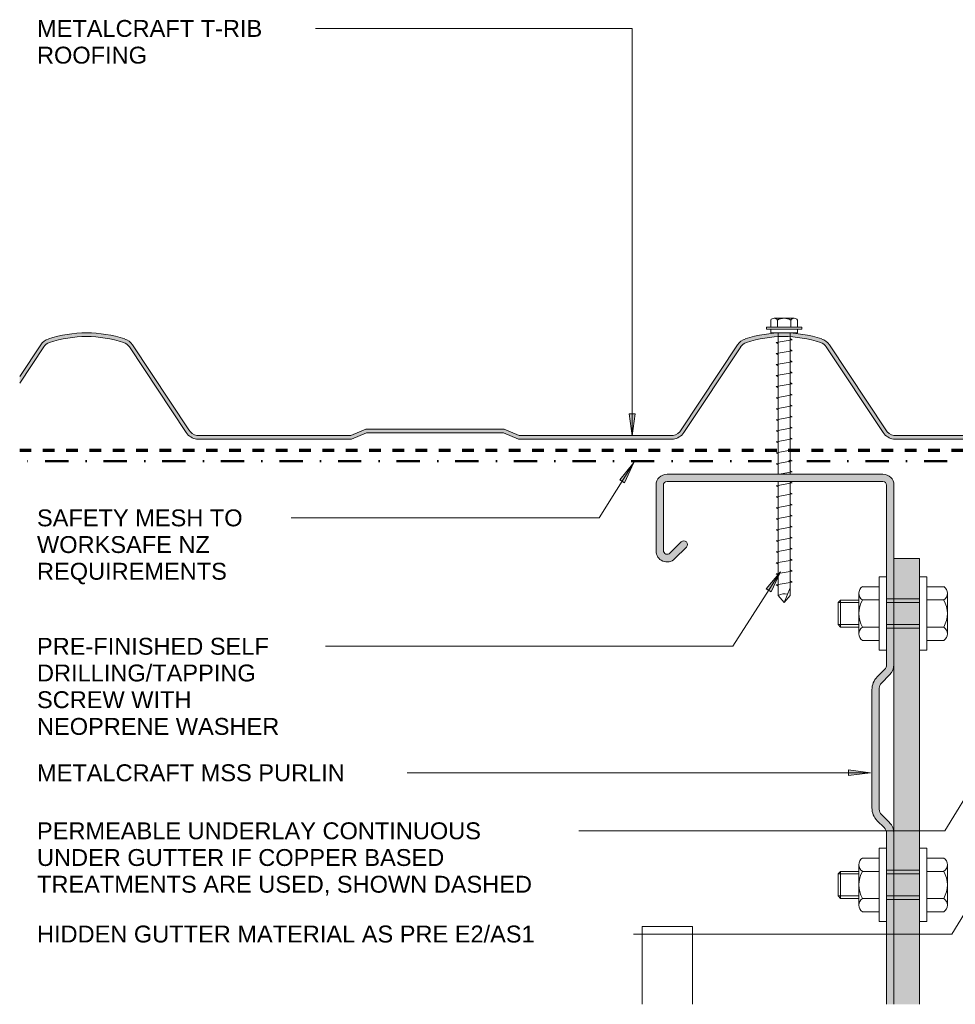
# Model space of a CAD drawing. Header units: millimetres. Extents: x 3507 to 4062, y 1847 to 2197.
# Tile 1 of 3: x 3507 to 3762, y 1847 to 2115. Entities that reach past the tile are written whole.
import ezdxf

# ---------------------------------------------------------------- set-up
doc = ezdxf.new("R2010")
doc.units = ezdxf.units.MM
doc.linetypes.add('Dash', pattern=[6.35, 3.175, -3.175])
doc.linetypes.add('Dash dot', pattern=[15.875, 6.35, -4.7625, 0, -4.7625])
for name, color, linetype, lineweight in [('A-DETL', 90, 'Continuous', 13), ('A-DETL-GENF', 92, 'Continuous', 13), ('A-DETL-THIN', 151, 'Continuous', 13), ('G-ANNO-TEXT', 231, 'Continuous', 9)]:
    doc.layers.add(name, color=color, linetype=linetype, lineweight=lineweight)
doc.styles.add('Arial', font='arial.ttf', dxfattribs={"height": 4.6})

# ---------------------------------------------------------------- blocks, each defined once
blk = doc.blocks.new('Metalcraft Profiles4 - Metalcraft T-Rib-4992821-D CR 13 PARALLEL HIDDEN GUTTER _2 PART FLASHING_')
at = {"layer": 'A-DETL-GENF'}
blk.add_hatch(color=256, dxfattribs=at).paths.add_polyline_path([(700.78, 0), (700.78, 1), (687.96, 1), (683.85, 2.72), (646.15, 2.72), (642.04, 1), (600.09, 1), (599.43, 1.21), (598.83, 1.55), (598.3, 2), (597.88, 2.55), (582.5, 25.76), (581.92, 26.42), (581.22, 26.95), (580.41, 27.32), (577.86, 28.05), (575.27, 28.58), (572.65, 28.89), (570, 29), (567.35, 28.89), (564.73, 28.58), (562.14, 28.05), (559.59, 27.32), (558.78, 26.95), (558.08, 26.42), (557.5, 25.76), (542.12, 2.55), (541.7, 2), (541.17, 1.55), (540.57, 1.21), (539.91, 1), (497.96, 1), (493.85, 2.72), (456.15, 2.72), (452.04, 1), (410.09, 1), (409.43, 1.21), (408.83, 1.55), (408.3, 2), (407.88, 2.55), (392.5, 25.76), (391.92, 26.42), (391.22, 26.95), (390.41, 27.32), (387.86, 28.05), (385.27, 28.58), (382.65, 28.89), (380, 29), (377.35, 28.89), (374.73, 28.58), (372.14, 28.05), (369.59, 27.32), (368.78, 26.95), (368.08, 26.42), (367.5, 25.76), (361.78, 17.12), (361.78, 15.31), (368.33, 25.2), (368.76, 25.7), (369.3, 26.1), (369.9, 26.37), (372.38, 27.08), (374.89, 27.59), (377.43, 27.9), (380, 28), (382.57, 27.9), (385.11, 27.59), (387.62, 27.08), (390.1, 26.37), (390.7, 26.1), (391.24, 25.7), (391.67, 25.2), (407.18, 1.8), (407.95, 0.96), (408.91, 0.35), (410, 0), (452.24, 0), (456.35, 1.72), (493.65, 1.72), (497.76, 0), (540, 0), (541.09, 0.35), (542.05, 0.96), (542.82, 1.8), (558.33, 25.2), (558.76, 25.7), (559.3, 26.1), (559.9, 26.37), (562.38, 27.08), (564.89, 27.59), (567.43, 27.9), (570, 28), (572.57, 27.9), (575.11, 27.59), (577.62, 27.08), (580.1, 26.37), (580.7, 26.1), (581.24, 25.7), (581.67, 25.2), (597.18, 1.8), (597.95, 0.96), (598.91, 0.35), (600, 0), (642.24, 0), (646.35, 1.72), (683.65, 1.72), (687.76, 0)])
for p, q in [((367.5, 25.76), (361.78, 17.12)), ((361.78, 15.31), (368.33, 25.2)), ((391.67, 25.2), (407.18, 1.8)), ((407.88, 2.55), (392.5, 25.76)), ((557.5, 25.76), (542.12, 2.55)), ((542.82, 1.8), (558.33, 25.2)), ((581.67, 25.2), (597.18, 1.8)), ((597.88, 2.55), (582.5, 25.76)), ((456.15, 2.72), (452.04, 1)), ((493.85, 2.72), (456.15, 2.72)), ((497.96, 1), (493.85, 2.72)), ((646.15, 2.72), (642.04, 1)), ((683.85, 2.72), (646.15, 2.72)), ((687.96, 1), (683.85, 2.72)), ((452.04, 1), (410.09, 1)), ((452.24, 0), (456.35, 1.72)), ((456.35, 1.72), (493.65, 1.72)), ((493.65, 1.72), (497.76, 0)), ((539.91, 1), (497.96, 1)), ((642.04, 1), (600.09, 1)), ((642.24, 0), (646.35, 1.72)), ((646.35, 1.72), (683.65, 1.72)), ((683.65, 1.72), (687.76, 0)), ((700.78, 1), (687.96, 1)), ((410, 0), (452.24, 0)), ((497.76, 0), (540, 0)), ((600, 0), (642.24, 0)), ((687.76, 0), (700.78, 0))]:
    blk.add_line(p, q, dxfattribs=at)
for centre, radius, start, end in [((370.89, 23.4), 4.13, 108.4305, 145.2549), ((379.99, -4.1), 33.1, 89.9898, 108.3248), ((379.99, -4.1), 32.1, 89.9894, 108.3231), ((380.01, -4.1), 33.1, 71.6752, 90.0102), ((380.01, -4.1), 32.1, 71.6769, 90.0106), ((389.11, 23.4), 4.13, 34.7451, 71.5695), ((560.89, 23.4), 4.13, 108.4305, 145.2549), ((569.99, -4.1), 33.1, 89.9898, 108.3248), ((569.99, -4.1), 32.1, 89.9894, 108.3231), ((570.01, -4.1), 33.1, 71.6752, 90.0102), ((570.01, -4.1), 32.1, 71.6769, 90.0106), ((579.11, 23.4), 4.13, 34.7451, 71.5695), ((370.89, 23.4), 3.13, 108.4464, 145.0745), ((389.11, 23.4), 3.13, 34.9255, 71.5536), ((560.89, 23.4), 3.13, 108.4464, 145.0745), ((579.11, 23.4), 3.13, 34.9255, 71.5536), ((410.78, 4.34), 4.41, 215.221, 259.8043), ((410.78, 4.34), 3.41, 211.6106, 258.4002), ((539.22, 4.34), 3.41, 281.5998, 328.3894), ((539.22, 4.34), 4.41, 280.1957, 324.779), ((600.78, 4.34), 4.41, 215.221, 259.8043), ((600.78, 4.34), 3.41, 211.6106, 258.4002)]:
    blk.add_arc(centre, radius, start, end, dxfattribs=at)
blk = doc.blocks.new('Building Paper - Building Paper-5334677-D CR 13 PARALLEL HIDDEN GUTTER _2 PART FLASHING_')
at = {"layer": 'A-DETL-GENF', "linetype": 'Dash', "lineweight": 70}
blk.add_line((0, 0), (259, 0), dxfattribs=at)
blk = doc.blocks.new('Screw1 - Screw-5026500-D CR 13 PARALLEL HIDDEN GUTTER _2 PART FLASHING_')
at = {"layer": 'A-DETL-GENF'}
for p, q in [((-3.67, 1.5), (-3.67, 3.47)), ((-2.76, 3.97), (2.76, 3.97)), ((-1.85, 1.5), (-1.85, 3.47)), ((1.85, 1.5), (1.85, 3.47)), ((3.67, 1.5), (3.67, 3.47)), ((4.79, 1.5), (-4.79, 1.5)), ((-4.79, 1.5), (-4.79, 1)), ((4.79, 1), (-4.79, 1)), ((-3.67, 1), (-3.67, 0)), ((-3.67, 0), (3.67, 0)), ((-1.6, 0), (-1.6, -38.52)), ((1.6, -38.52), (1.6, 0)), ((3.67, 0), (3.67, 1)), ((4.79, 1), (4.79, 1.5)), ((2.17, -1.91), (-2.17, -2.67)), ((-2.17, -2.67), (-1.6, -3)), ((1.6, -1.58), (2.17, -1.91)), ((2.17, -4.91), (-2.17, -5.67)), ((1.6, -4.58), (2.17, -4.91)), ((-2.17, -5.67), (-1.6, -6)), ((2.17, -7.91), (-2.17, -8.67)), ((1.6, -7.58), (2.17, -7.91)), ((-2.17, -8.67), (-1.6, -9)), ((1.6, -10.58), (2.17, -10.91)), ((2.17, -10.91), (-2.17, -11.67)), ((-2.17, -11.67), (-1.6, -12)), ((2.17, -13.91), (-2.17, -14.67)), ((-2.17, -14.67), (-1.6, -15)), ((1.6, -13.58), (2.17, -13.91)), ((2.17, -16.91), (-2.17, -17.67)), ((-2.17, -17.67), (-1.6, -18)), ((1.6, -16.58), (2.17, -16.91)), ((2.17, -19.91), (-2.17, -20.67)), ((-2.17, -20.67), (-1.6, -21)), ((1.6, -19.58), (2.17, -19.91)), ((2.17, -22.91), (-2.17, -23.67)), ((-2.17, -23.67), (-1.6, -24)), ((1.6, -22.58), (2.17, -22.91)), ((2.17, -25.91), (-2.17, -26.67)), ((-2.17, -26.67), (-1.6, -27)), ((1.6, -25.58), (2.17, -25.91)), ((2.17, -28.91), (-2.17, -29.67)), ((1.6, -28.58), (2.17, -28.91)), ((-2.17, -29.67), (-1.6, -30)), ((2.17, -31.91), (-2.17, -32.67)), ((1.6, -31.58), (2.17, -31.91)), ((-2.17, -32.67), (-1.6, -33)), ((1.6, -34.58), (2.17, -34.91)), ((2.17, -34.91), (-2.17, -35.67)), ((-2.17, -35.67), (-1.6, -36)), ((2.17, -37.91), (-1.28, -38.52)), ((1.6, -37.58), (2.17, -37.91)), ((2.17, -40.91), (-2.17, -41.67)), ((-2.17, -41.67), (-1.6, -42)), ((-1.6, -40.52), (-1.6, -71.57)), ((1.6, -71.57), (1.6, -40.52)), ((1.6, -40.58), (2.17, -40.91)), ((2.17, -43.91), (-2.17, -44.67)), ((-2.17, -44.67), (-1.6, -45)), ((1.6, -43.58), (2.17, -43.91)), ((2.17, -46.91), (-2.17, -47.67)), ((-2.17, -47.67), (-1.6, -48)), ((1.6, -46.58), (2.17, -46.91)), ((2.17, -49.91), (-2.17, -50.67)), ((-2.17, -50.67), (-1.6, -51)), ((1.6, -49.58), (2.17, -49.91)), ((2.17, -52.91), (-2.17, -53.67)), ((1.6, -52.58), (2.17, -52.91)), ((-2.17, -53.67), (-1.6, -54)), ((2.17, -55.91), (-2.17, -56.67)), ((1.6, -55.58), (2.17, -55.91)), ((-2.17, -56.67), (-1.6, -57)), ((2.17, -58.91), (-2.17, -59.67)), ((1.6, -58.58), (2.17, -58.91)), ((-2.17, -59.67), (-1.6, -60)), ((1.6, -61.58), (2.17, -61.91)), ((2.17, -61.91), (-2.17, -62.67)), ((-2.17, -62.67), (-1.6, -63)), ((2.17, -64.91), (-2.17, -65.67)), ((-2.17, -65.67), (-1.6, -66)), ((1.6, -64.58), (2.17, -64.91)), ((2.17, -67.91), (-2.17, -68.67)), ((-2.17, -68.67), (-1.6, -69)), ((0, -73.47), (1.6, -69.52)), ((1.6, -67.58), (2.17, -67.91)), ((-1.6, -71.57), (0, -73.47)), ((1.6, -71.57), (0, -73.47))]:
    blk.add_line(p, q, dxfattribs=at)
for centre, radius, start, end in [((-2.76, 2.9), 1.08, 32.3801, 147.6199), ((0, 0.31), 3.67, 59.7274, 120.2726), ((2.76, 2.9), 1.08, 32.3801, 147.6199), ((0.08, -74.19), 3.11, 74.3059, 122.4975)]:
    blk.add_arc(centre, radius, start, end, dxfattribs=at)
blk = doc.blocks.new('Metalcraft MSS Purlin-150x1 - Metalcraft MSS Purlin-150x65 2-4992767-D CR 13 PARALLEL HIDDEN GUTTER _2 PART FLASHING_')
at = {"layer": 'A-DETL-GENF'}
blk.add_hatch(color=256, dxfattribs=at).paths.add_polyline_path([(0.1, 144.48), (0, 144.48), (0, 97.81), (0.14, 96.77), (0.53, 95.81), (1.17, 94.98), (3.41, 92.75), (3.72, 92.33), (3.92, 91.85), (3.99, 91.34), (3.99, 58.34), (3.92, 57.82), (3.72, 57.34), (3.41, 56.93), (1.17, 54.69), (0.53, 53.86), (0.14, 52.9), (0, 51.87), (0, 3), (0.1, 2.22), (0.4, 1.5), (0.88, 0.88), (1.5, 0.4), (2.22, 0.1), (3, 0), (61.85, 0), (62.62, 0.1), (63.35, 0.4), (63.97, 0.88), (64.45, 1.5), (64.75, 2.22), (64.85, 3), (64.85, 20.94), (64.75, 21.71), (64.45, 22.43), (63.98, 23.05), (63.37, 23.52), (62.66, 23.82), (61.89, 23.93), (61.12, 23.84), (60.4, 23.56), (59.78, 23.1), (56.56, 19.88), (56.4, 19.67), (56.3, 19.43), (56.27, 19.17), (56.3, 18.91), (56.4, 18.67), (56.56, 18.46), (56.77, 18.31), (57.01, 18.21), (57.27, 18.17), (57.53, 18.21), (57.77, 18.31), (57.97, 18.46), (61.04, 21.53), (61.26, 21.7), (61.52, 21.81), (61.79, 21.84), (62.06, 21.81), (62.32, 21.7), (62.54, 21.53), (62.71, 21.31), (62.81, 21.06), (62.85, 20.79), (62.85, 2.99), (62.81, 2.74), (62.71, 2.5), (62.56, 2.29), (62.35, 2.13), (62.11, 2.03), (61.85, 2), (2.99, 2), (2.74, 2.03), (2.5, 2.13), (2.29, 2.29), (2.13, 2.5), (2.03, 2.74), (2, 2.99), (2, 52), (2.06, 52.43), (2.22, 52.83), (2.49, 53.18), (4.53, 55.22), (5.32, 56.25), (5.82, 57.46), (5.99, 58.75), (5.99, 90.92), (5.82, 92.21), (5.32, 93.42), (4.53, 94.45), (2.69, 96.3), (2.31, 96.78), (2.08, 97.34), (2, 97.95), (2, 144.48)])
for p, q in [((2, 97.95), (2, 144.48)), ((1.17, 94.98), (3.41, 92.75)), ((4.53, 94.45), (2.69, 96.3)), ((3.99, 91.34), (3.99, 58.34)), ((5.99, 58.75), (5.99, 90.92)), ((3.41, 56.93), (1.17, 54.69)), ((2.49, 53.18), (4.53, 55.22)), ((2, 2.99), (2, 52)), ((0, 23), (0, 3)), ((59.78, 23.1), (56.56, 19.88)), ((57.97, 18.46), (61.04, 21.53)), ((62.85, 20.79), (62.85, 2.99)), ((64.85, 3), (64.85, 20.94)), ((61.85, 2), (2.99, 2)), ((3, 0), (61.85, 0))]:
    blk.add_line(p, q, dxfattribs=at)
for centre, radius, start, end in [((3.99, 97.81), 3.99, 180, 225), ((4.34, 97.95), 2.34, 180, 225), ((1, 90.92), 4.99, 360, 45), ((2, 91.34), 1.99, 0, 45), ((2, 58.34), 1.99, 315, 360), ((1, 58.75), 4.99, 315, 360), ((3.99, 51.87), 3.99, 135, 180), ((3.67, 52), 1.67, 135, 180), ((61.85, 20.94), 2.99, 360, 133.9662), ((61.79, 20.79), 1.06, 0, 135), ((57.27, 19.17), 1, 135, 315), ((3, 3), 3, 180, 270), ((2.99, 2.99), 0.993, 180, 270), ((61.85, 3), 3, 270, 360), ((61.85, 2.99), 0.993, 270, 0)]:
    blk.add_arc(centre, radius, start, end, dxfattribs=at)
blk = doc.blocks.new('Rivets - M1 - Rivets-5026887-D CR 13 PARALLEL HIDDEN GUTTER _2 PART FLASHING_')
at = {"layer": 'A-DETL-GENF'}
for p, q in [((-2, 10), (-2, -10)), ((0, 10), (-2, 10)), ((0, -10), (0, 10)), ((9, -10), (9, 10)), ((9, 10), (11, 10)), ((11, 10), (11, -10)), ((-7.57, -5.52), (-7.57, 5.52)), ((-2, 7.33), (-6.57, 7.33)), ((11, 7.33), (15.57, 7.33)), ((16.57, -5.52), (16.57, 5.52)), ((-2, 3.7), (-6.57, 3.7)), ((0, 4), (9, 4)), ((0, 3), (9, 3)), ((11, 3.7), (15.57, 3.7)), ((16.57, 3.67), (21.54, 3.67)), ((16.57, 3.01), (22.2, 3.01)), ((21.54, 3.67), (22.2, 3.01)), ((21.54, -3.67), (21.54, 3.67)), ((22.2, 3.01), (22.2, -3.01)), ((-2, -3.7), (-6.57, -3.7)), ((0, -3), (9, -3)), ((0, -4), (9, -4)), ((11, -3.7), (15.57, -3.7)), ((22.2, -3.01), (16.57, -3.01)), ((16.57, -3.67), (21.54, -3.67)), ((21.54, -3.67), (22.2, -3.01)), ((-2, -7.33), (-6.57, -7.33)), ((11, -7.33), (15.57, -7.33)), ((-2, -10), (0, -10)), ((11, -10), (9, -10))]:
    blk.add_line(p, q, dxfattribs=at)
for centre, radius, start, end in [((-5.42, 5.52), 2.15, 122.3801, 237.6199), ((14.42, 5.52), 2.15, 302.3801, 57.6199), ((-0.24, 0), 7.33, 149.7274, 210.2726), ((9.24, 0), 7.33, 329.7274, 30.2726), ((-5.42, -5.52), 2.15, 122.3801, 237.6199), ((14.42, -5.52), 2.15, 302.3801, 57.6199)]:
    blk.add_arc(centre, radius, start, end, dxfattribs=at)

msp = doc.modelspace()

# ---------------------------------------------------------------- hatches: boundary and pattern name
at = {"layer": 'A-DETL-GENF'}
msp.add_hatch(color=9, dxfattribs=at).paths.add_polyline_path([(3752.13, 1847.14), (3752.13, 1968.63), (3745.13, 1968.63), (3745.13, 1847.14)])
at = {"layer": 'G-ANNO-TEXT'}
for points in [[(3673.77, 2002.1), (3674.56, 2008.1), (3672.98, 2008.1)], [(3674.23, 1994.77), (3670.38, 1990.1), (3671.72, 1989.26)], [(3714.26, 1964.99), (3710.35, 1960.37), (3711.68, 1959.52)], [(3738.77, 1910.25), (3732.77, 1911.04), (3732.77, 1909.46)]]:
    msp.add_hatch(color=7, dxfattribs=at).paths.add_polyline_path(points)

# ---------------------------------------------------------------- linework, layer by layer
at = {"layer": 'A-DETL', "linetype": 'Dash dot', "lineweight": 50}
msp.add_line((3759.69, 1995.14), (3506.8, 1995.14), dxfattribs=at)
at = {"layer": 'A-DETL'}
for p, q in [((3690.23, 1868.33), (3676.5, 1868.33)), ((3676.5, 1868.33), (3676.5, 1847.14)), ((3690.23, 1847.14), (3690.23, 1868.33))]:
    msp.add_line(p, q, dxfattribs=at)
at = {"layer": 'A-DETL-THIN'}
for p, q in [((3752.13, 1968.63), (3745.13, 1968.63)), ((3745.13, 1968.63), (3745.13, 1847.14)), ((3752.13, 1847.14), (3752.13, 1968.63))]:
    msp.add_line(p, q, dxfattribs=at)
at = {"layer": 'G-ANNO-TEXT', "color": 7}
for p, q in [((3596.4, 2113.1), (3577.23, 2113.1)), ((3673.77, 2113.1), (3596.4, 2113.1)), ((3673.77, 2002.1), (3673.77, 2113.1)), ((3674.56, 2008.1), (3672.98, 2008.1)), ((3672.98, 2008.1), (3673.77, 2002.1)), ((3673.77, 2002.1), (3674.56, 2008.1)), ((3674.23, 1994.77), (3664.81, 1979.71)), ((3674.23, 1994.77), (3670.38, 1990.1)), ((3671.72, 1989.26), (3674.23, 1994.77)), ((3670.38, 1990.1), (3671.72, 1989.26)), ((3582.18, 1979.71), (3571.81, 1979.71)), ((3664.81, 1979.71), (3582.18, 1979.71)), ((3823.61, 1969.18), (3760.95, 1866.3)), ((3714.26, 1964.99), (3701.25, 1944.71)), ((3714.26, 1964.99), (3710.35, 1960.37)), ((3711.68, 1959.52), (3714.26, 1964.99)), ((3802.69, 1966.16), (3759.06, 1894.43)), ((3710.35, 1960.37), (3711.68, 1959.52)), ((3582.18, 1944.71), (3579.48, 1944.71)), ((3701.25, 1944.71), (3582.18, 1944.71)), ((3738.77, 1910.25), (3732.77, 1911.04)), ((3732.77, 1911.04), (3732.77, 1909.46)), ((3607.06, 1910.25), (3597.87, 1910.25)), ((3738.77, 1910.25), (3607.06, 1910.25)), ((3732.77, 1909.46), (3738.77, 1910.25)), ((3654.45, 1894.43), (3636.5, 1894.43)), ((3759.06, 1894.43), (3654.45, 1894.43)), ((3760.95, 1866.3), (3648.8, 1866.3))]:
    msp.add_line(p, q, dxfattribs=at)

# ---------------------------------------------------------------- block references
at = {"layer": 'A-DETL-GENF'}
for name, p in [('Screw1 - Screw-5026500-D CR 13 PARALLEL HIDDEN GUTTER _2 PART FLASHING_', (3715.21, 2030.14)), ('Metalcraft Profiles4 - Metalcraft T-Rib-4992821-D CR 13 PARALLEL HIDDEN GUTTER _2 PART FLASHING_', (3145.03, 2001.14)), ('Building Paper - Building Paper-5334677-D CR 13 PARALLEL HIDDEN GUTTER _2 PART FLASHING_', (3506.8, 1998.14))]:
    msp.add_blockref(name, p, dxfattribs=at)
at = {"layer": 'A-DETL-GENF', "rotation": 180}
for name, p in [('Metalcraft MSS Purlin-150x1 - Metalcraft MSS Purlin-150x65 2-4992767-D CR 13 PARALLEL HIDDEN GUTTER _2 PART FLASHING_', (3745.13, 1991.63)), ('Rivets - M1 - Rivets-5026887-D CR 13 PARALLEL HIDDEN GUTTER _2 PART FLASHING_', (3752.13, 1953.63)), ('Rivets - M1 - Rivets-5026887-D CR 13 PARALLEL HIDDEN GUTTER _2 PART FLASHING_', (3752.13, 1879.68))]:
    msp.add_blockref(name, p, dxfattribs=at)

# ---------------------------------------------------------------- texts
at = {"layer": 'G-ANNO-TEXT', "color": 7, "char_height": 4.6, "attachment_point": 1, "style": 'Arial', "bg_fill": 3, "box_fill_scale": 1.25, "bg_fill_color": 256, "bg_fill_true_color": 13158600, "bg_fill_transparency": 0}
for s, insert, width in [('METALCRAFT T-RIB ', (3511.52, 2115.4), 74.7173), ('ROOFING', (3511.52, 2108.12), 35.5949), ('SAFETY MESH TO ', (3511.52, 1982.01), 68.1434), ('WORKSAFE NZ ', (3511.52, 1974.74), 58.8439), ('REQUIREMENTS', (3511.52, 1967.46), 61.5696), ('PRE-FINISHED SELF ', (3511.52, 1947.01), 77.443), ('DRILLING/TAPPING ', (3511.52, 1939.74), 72.7932), ('SCREW WITH ', (3511.52, 1932.46), 53.0717), ('NEOPRENE WASHER', (3511.52, 1925.18), 79.6877), ('METALCRAFT MSS PURLIN', (3511.52, 1912.55), 99.7299), ('PERMEABLE UNDERLAY CONTINUOUS ', (3511.52, 1896.73), 146.5485), ('UNDER GUTTER IF COPPER BASED ', (3511.52, 1889.45), 134.5232), ('TREATMENTS ARE USED, SHOWN DASHED', (3511.52, 1882.17), 161.4599), ('HIDDEN GUTTER MATERIAL AS PRE E2/AS1', (3511.52, 1868.6), 161.4599)]:
    msp.add_mtext(s, dxfattribs=dict(at, insert=insert, width=width))

doc.saveas('drawing.dxf')
